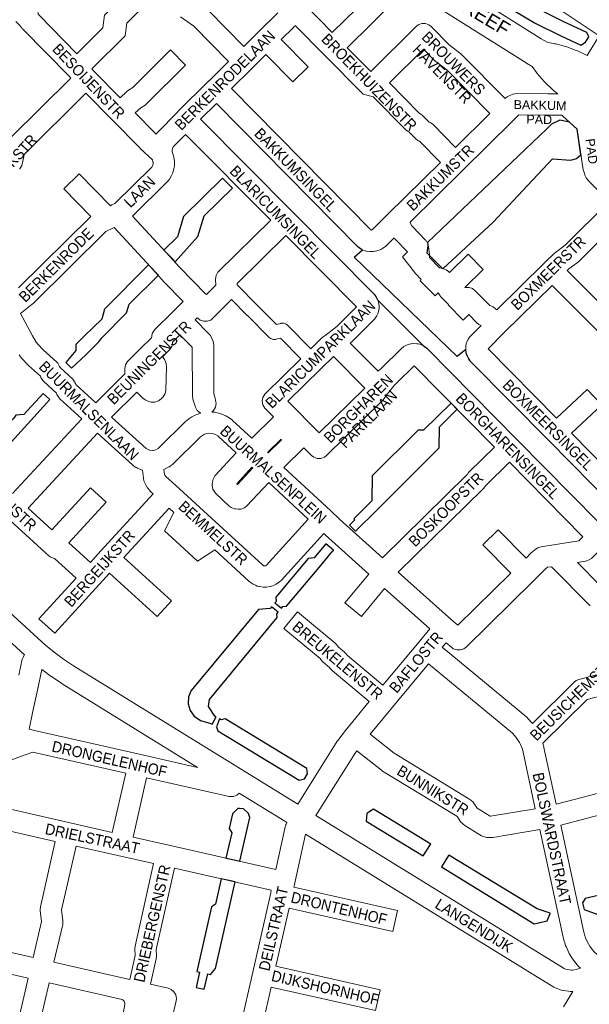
# Model space of a CAD drawing. Header units: metres. Extents: x 123817 to 142006, y 393105 to 406084.
# Tile 33 of 138: x 129300 to 129700, y 398911 to 399603. Entities that reach past the tile are written whole.
import ezdxf
from ezdxf.enums import TextEntityAlignment as Align

# ---------------------------------------------------------------- set-up
doc = ezdxf.new("R2010")
doc.units = ezdxf.units.M
doc.header["$MEASUREMENT"] = 0
doc.styles.add('Style-Arial', font='arial.ttf')

msp = doc.modelspace()

# ---------------------------------------------------------------- linework, layer by layer
at = {"color": 191, "linetype": 'Continuous', "lineweight": 0, "flags": 128}
for points in [[(129698.68, 399577.62), (129700.86, 399581.51), (129701.06, 399581.84), (129707.09, 399591.44), (129673.98, 399613.38), (129672.75, 399614.39), (129672.07, 399615.09), (129671.69, 399615.51), (129670.52, 399617.44), (129669.88, 399618.97), (129669.75, 399619.29), (129669.3, 399621.6), (129669.28, 399622.43), (129669.27, 399622.69), (129669.62, 399624.69), (129543.66, 399705.67), (129540.04, 399699.77), (129536.57, 399693.56), (129533.26, 399687.22), (129526.39, 399673.07)], [(129671.07, 399550.7), (129671.09, 399550.7), (129677.96, 399550.65)], [(129714, 399474.87), (129699.84, 399489.22), (129699.43, 399489.67), (129699.14, 399490.05), (129697.98, 399491.62), (129696.98, 399493.5), (129696.9, 399493.71), (129696.18, 399495.91), (129695.88, 399497.14), (129691.52, 399525.81), (129681.61, 399534.84), (129680.68, 399535.64), (129671, 399535.7)], [(129495.16, 399051.28), (129337.56, 399148.58), (129330.63, 399153.33), (129324.86, 399157.54), (129318.2, 399162.78), (129230.21, 399243.2), (129113.65, 399350.24)], [(129226.85, 399225.96), (129303.06, 399156.3)], [(129424.7, 399077.15), (129329.53, 399135.91), (129329.23, 399136.11), (129322.06, 399141.02), (129321.87, 399141.15), (129315.91, 399145.51), (129315.69, 399145.67), (129315.33, 399145.95)], [(129454.07, 399059.02), (129486.08, 399039.26), (129487.49, 399038.39)], [(129693.84, 398936.11), (129690.89, 398935.09), (129688.18, 398934.69), (129687.31, 398934.69), (129684.48, 398935.13), (129683.46, 398935.44), (129682.49, 398935.86), (129507.92, 399043.41)], [(129688.6, 398919.69), (129686.7, 398919.69), (129685.59, 398919.78), (129681.64, 398920.39), (129681.48, 398920.41), (129680.54, 398920.64), (129678.63, 398921.24), (129677.93, 398921.5), (129676.09, 398922.28), (129675.28, 398922.68), (129675.1, 398922.79), (129500.55, 399030.33)]]:
    msp.add_lwpolyline(points, dxfattribs=at)
at = {"color": 40, "linetype": 'Continuous', "lineweight": 0, "flags": 128}
for points in [[(129698.68, 399577.62), (129698.22, 399577.85), (129691.69, 399580.81), (129690.95, 399581.11), (129684.2, 399583.54), (129683.43, 399583.78), (129676.51, 399585.66), (129675.73, 399585.84), (129670.43, 399586.83), (129666.2, 399589.35), (129563.78, 399653.95), (129557.85, 399658.59), (129557.14, 399659.1), (129550.41, 399663.47), (129549.96, 399663.75), (129549.65, 399663.92), (129542.56, 399667.68), (129540.94, 399668.37), (129526.39, 399673.07)], [(129677.96, 399550.65), (129675.05, 399552.93), (129674.34, 399553.55), (129669.02, 399558.59), (129668.37, 399559.28), (129663.56, 399564.81), (129663.44, 399564.94), (129662.97, 399565.55), (129659.92, 399569.81), (129655.86, 399572.23), (129655.64, 399572.36), (129553.91, 399636.53), (129518.49, 399646.5), (129518.18, 399646.6), (129515.43, 399647.47)]]:
    msp.add_lwpolyline(points, dxfattribs=at)
at = {"color": 9, "linetype": 'Continuous', "lineweight": 0, "flags": 128}
for points in [[(129312.68, 399630.1), (129312.52, 399608.96), (129312.8, 399606.54), (129313.08, 399606.16), (129339.87, 399578.81), (129358.16, 399597.02), (129359.32, 399606.01), (129385.18, 399631.5), (129362.67, 399654.32), (129361.74, 399655.13), (129360.81, 399655.43), (129359.07, 399655.65), (129339.3, 399655.81)], [(129500.33, 399613.07), (129519.44, 399593.69), (129554.39, 399628.24)], [(129395.72, 399620.83), (129374.96, 399600.37), (129373.81, 399591.44), (129350.37, 399568.1), (129351.62, 399566.83), (129370.37, 399547.85), (129374.97, 399552.24), (129376.21, 399553.2), (129379.2, 399555.05), (129405.82, 399581.45), (129416.38, 399570.79), (129389.16, 399543.79), (129387.82, 399542.74), (129384.76, 399540.85), (129380.92, 399537.18), (129394.93, 399522.99), (129395.66, 399522.3)], [(129564.93, 399617.57), (129529.97, 399583.01), (129546.44, 399566.32), (129578.31, 399597.95), (129579.85, 399599.12), (129582.29, 399600.01), (129584.9, 399600.01), (129587.35, 399599.12), (129588.94, 399597.88), (129601.64, 399584.97), (129609.79, 399578.76), (129610.58, 399578.06), (129640.97, 399547.29), (129641.26, 399547.54), (129642.38, 399548.41), (129643.23, 399548.99), (129644.34, 399549.51), (129646.38, 399550.28), (129647.72, 399550.64), (129649.04, 399550.76), (129671.05, 399550.7), (129671.07, 399550.7)], [(129432.37, 399609.07), (129457.25, 399583.83), (129467.64, 399594.1), (129467.64, 399594.1), (129467.64, 399594.1), (129481.25, 399607.56)], [(129293.53, 399519.93), (129335.69, 399561.64), (129334.45, 399562.91), (129334.45, 399562.91), (129334.44, 399562.91), (129301.99, 399596.05), (129301.6, 399596.48), (129301.3, 399596.86), (129299.93, 399598.73), (129297.09, 399601.38)], [(129395.66, 399522.3), (129396.05, 399522.82), (129396.44, 399523.25), (129410.9, 399538), (129410.92, 399538.01), (129410.97, 399538.07), (129432.78, 399559.7), (129432.79, 399559.7), (129432.8, 399559.71), (129446.57, 399573.29), (129422.15, 399598.07), (129412.87, 399604.66)], [(129546.9, 399454.74), (129546.98, 399454.75), (129547.38, 399455.05), (129558.45, 399465.97), (129558.45, 399465.97), (129558.45, 399465.97), (129595.44, 399502.44), (129580.74, 399517.34), (129580.5, 399517.43), (129579.55, 399517.89), (129577.97, 399519.12), (129573.38, 399523.76), (129573.26, 399523.81), (129572.7, 399524.11), (129571.12, 399525.33), (129548.21, 399548.5), (129541.04, 399550.43), (129514.03, 399577.82), (129493.39, 399598.74), (129493.05, 399598.27), (129492.71, 399597.84), (129492.24, 399597.33), (129483.52, 399588.71), (129502.39, 399569.62), (129491.72, 399559.08), (129472.85, 399578.16), (129462.45, 399567.88), (129462.45, 399567.88), (129462.44, 399567.87), (129448.67, 399554.3), (129546.88, 399454.74), (129546.9, 399454.74)], [(129606.12, 399512.97), (129630.27, 399536.77), (129600.28, 399567.15), (129592.13, 399573.36), (129591.32, 399574.07), (129583.53, 399581.99), (129559.64, 399558.28), (129580.85, 399536.82), (129580.97, 399536.77), (129581.53, 399536.47), (129583.11, 399535.25), (129587.54, 399530.76), (129587.78, 399530.67), (129588.73, 399530.21), (129590.32, 399528.98), (129606.12, 399512.97)], [(129298.94, 399414.29), (129349.76, 399464.49), (129330.76, 399483.75), (129341.44, 399494.28), (129363.46, 399471.96), (129364.6, 399472.5), (129364.6, 399472.5), (129364.6, 399472.5), (129366.71, 399473.52), (129392.54, 399499.09), (129393.13, 399500.08), (129393.44, 399501.18), (129393.47, 399502.57), (129393.41, 399502.9), (129393.03, 399504.11), (129384.52, 399512.19), (129384.34, 399512.36), (129364.88, 399532.06), (129346.22, 399550.96), (129302.81, 399508.01), (129302.65, 399506.56), (129301.5, 399501.2), (129301.22, 399500.21), (129299.92, 399497.95), (129299.71, 399497.71)], [(129717.32, 399260.63), (129671.56, 399306.95), (129671.56, 399306.95), (129617.12, 399362.06), (129616.71, 399362.51), (129616.41, 399362.9), (129615.37, 399364.31), (129614.38, 399366.17), (129614.27, 399366.5), (129613.62, 399368.58), (129613.28, 399370.82), (129613.36, 399371.29), (129613.29, 399371.29), (129613.43, 399373.46), (129613.87, 399375.56), (129614.09, 399376.11), (129615, 399378.09), (129616.07, 399379.8), (129616.53, 399380.29), (129624.12, 399387.86), (129622.54, 399388.51), (129620.94, 399389.75), (129615.39, 399395.4), (129611.51, 399391.59), (129600.99, 399402.27), (129601.24, 399402.52), (129595.62, 399408.11), (129595.16, 399408.61), (129594.24, 399410), (129593.89, 399410.68), (129591.73, 399408.55), (129581.21, 399419.24), (129581.97, 399420), (129577.89, 399424.34), (129568.81, 399436.13), (129572.23, 399439.49), (129563.64, 399448.36), (129563.29, 399448.76), (129562.93, 399449.32), (129557.54, 399444), (129556.75, 399443.33), (129555.06, 399442.07), (129554.33, 399441.59), (129553.64, 399441.24), (129552.51, 399440.73), (129550.78, 399440.19), (129548.35, 399439.76), (129548.33, 399439.75), (129545.94, 399439.72), (129543.5, 399440.08), (129543.28, 399440.11), (129541.75, 399440.55), (129540.61, 399441.02), (129539.69, 399441.47), (129539.52, 399441.57), (129538.47, 399442.22), (129537.05, 399443.34), (129438, 399543.75), (129426.86, 399532.7), (129492.15, 399466.96), (129492.16, 399466.95), (129492.16, 399466.95), (129548.63, 399409.91), (129549.04, 399409.45), (129549.22, 399409.24), (129550.02, 399408.21), (129550.87, 399406.84), (129551.32, 399405.89), (129551.6, 399405.22), (129551.96, 399403.86), (129552.29, 399401.8), (129552.39, 399400.6), (129552.33, 399399.65), (129552.2, 399398.61), (129551.8, 399396.99), (129551.63, 399396.55), (129550.79, 399394.64), (129549.67, 399392.83), (129549.21, 399392.32), (129532.88, 399376.12), (129532.18, 399375.5), (129532.09, 399375.43), (129551.73, 399355.57), (129552.04, 399355.91), (129553.94, 399357.79), (129568.02, 399371.69), (129569.54, 399372.85), (129569.79, 399372.99), (129571.72, 399374), (129573.64, 399374.7), (129574.71, 399374.93), (129574.98, 399374.99), (129576.75, 399375.09), (129578.93, 399374.95), (129579.76, 399374.85), (129580.94, 399374.55), (129581.97, 399374.19), (129583.25, 399373.6), (129583.79, 399373.25), (129585.58, 399372), (129586.62, 399371.12), (129649.3, 399307.51), (129706.31, 399249.78)], [(129671, 399535.7), (129650.59, 399535.75), (129646.14, 399531.36), (129611.31, 399497.02), (129611.31, 399497.02), (129611.31, 399497.02), (129574.08, 399460.32), (129574.28, 399460), (129575.28, 399457.91), (129585, 399447.86), (129585.36, 399447.47), (129586.66, 399445.21), (129587.08, 399443.4), (129587.66, 399437.58), (129587.86, 399435.64), (129594.83, 399428.22), (129594.91, 399428.21), (129594.91, 399428.21), (129594.91, 399428.21), (129597.22, 399427.77), (129599.58, 399426.89), (129601.05, 399425.78), (129601.91, 399424.95), (129615.06, 399437.89), (129625.58, 399427.21), (129612.56, 399414.39), (129613.03, 399414.56), (129615.64, 399414.56), (129618.09, 399413.67), (129619.68, 399412.43), (129620.82, 399411.27), (129620.82, 399411.27), (129620.82, 399411.27), (129630.21, 399401.72), (129630.83, 399401.55), (129632.62, 399400.81), (129634.21, 399399.58), (129635.08, 399398.7), (129668.66, 399431.78), (129668.66, 399431.78), (129668.66, 399431.78), (129675.53, 399438.54), (129676.27, 399439.18), (129683.06, 399444.3), (129714, 399474.87)], [(129430.93, 399409.44), (129430.67, 399409.73), (129412.06, 399428.67), (129402.68, 399439.09), (129379.07, 399464.65), (129403.78, 399489.1), (129404.25, 399489.61), (129404.95, 399490.61), (129406.53, 399493.27), (129407.12, 399494.53), (129407.29, 399495.04), (129408.14, 399498.02), (129408.42, 399499.93), (129408.48, 399503.02), (129408.48, 399503.16), (129408.36, 399504.46), (129408.09, 399505.99), (129407.87, 399506.91), (129406.99, 399509.72), (129406.89, 399510.67), (129407.09, 399512.13), (129407.2, 399512.45), (129407.45, 399512.96), (129407.65, 399513.26), (129416.29, 399522.07), (129476.2, 399461.73), (129439.58, 399425.7), (129439.67, 399425.66), (129439.09, 399425.17), (129437.79, 399422.92), (129437.34, 399420.35), (129437.35, 399419.95), (129437.54, 399416.42), (129437.55, 399416.11), (129430.93, 399409.44)], [(129732.07, 399378.91), (129684.57, 399426.4), (129685.7, 399427.5), (129692.5, 399432.63), (129693.25, 399433.28), (129722.98, 399462.65)], [(129353.17, 399333.5), (129339.28, 399346.2), (129338.93, 399347.1), (129337.66, 399349.28), (129336.98, 399349.99), (129328.07, 399358.14), (129327.75, 399358.98), (129326.47, 399361.18), (129325.79, 399361.89), (129316.24, 399370.64), (129312.69, 399374.38), (129311.37, 399376.08), (129308.63, 399380.49), (129300.3, 399396.21), (129308.59, 399402.81), (129309.19, 399403.34), (129360.26, 399453.78), (129365.13, 399456.12), (129366.1, 399456.58), (129391.67, 399428.91), (129401.36, 399418.16), (129414.72, 399404.56), (129407.2, 399397.19), (129407.2, 399397.18), (129407.2, 399397.18), (129394.69, 399384.88), (129394.21, 399384.35), (129392.91, 399382.1), (129392.49, 399380.23), (129392.38, 399379.09), (129384.27, 399371.1), (129375.94, 399362.9), (129375.45, 399362.38), (129374.15, 399360.12), (129373.7, 399357.6), (129373.68, 399353.74), (129353.17, 399333.5)], [(129452.57, 399416.28), (129452.52, 399417.21), (129452.52, 399417.21), (129452.52, 399417.22), (129452.51, 399417.38), (129486.76, 399451.08), (129536.5, 399400.84), (129522.64, 399387.09), (129516.21, 399382.13), (129511.94, 399378.84), (129511.26, 399378.24), (129504.35, 399371.42)], [(129722.86, 399366.91), (129673.89, 399415.87), (129640.28, 399382.77), (129628.92, 399371.46), (129677.1, 399322.69), (129698.66, 399342.86), (129708.91, 399331.9), (129687.65, 399312.01), (129728, 399271.17)], [(129448.65, 399406), (129435.56, 399392.82), (129433.99, 399391.61), (129431.54, 399390.71), (129428.94, 399390.71), (129426.49, 399391.61), (129424.92, 399392.81), (129424.54, 399393.19), (129423.08, 399391.76), (129432.27, 399382.45), (129432.67, 399382.01), (129432.85, 399381.78), (129433.73, 399380.65), (129434.83, 399378.67), (129435.6, 399376.63), (129435.62, 399376.58), (129436.07, 399374.03), (129436.13, 399339.7), (129437.14, 399336.7), (129437.17, 399336.52), (129437.45, 399335.43), (129437.67, 399333.99), (129437.75, 399332.86), (129437.3, 399330.3), (129436, 399328.04), (129434.7, 399326.96), (129435.37, 399326.94), (129436.48, 399326.83), (129436.65, 399326.8), (129439.48, 399326.23), (129440.71, 399325.87), (129443.4, 399324.83), (129444.45, 399324.33), (129444.56, 399324.27), (129447.03, 399322.78), (129447.83, 399322.23), (129448.96, 399321.34), (129449.36, 399321), (129462.89, 399308.66), (129478.03, 399323.57), (129472.36, 399329.32), (129471.95, 399329.76), (129470.65, 399332.02), (129470.2, 399334.58), (129470.65, 399337.15), (129471.95, 399339.4), (129472.43, 399339.92), (129497.23, 399364.4)], [(129393.04, 399299.96), (129391.49, 399300.08), (129390.97, 399300.19), (129388.98, 399301.02), (129388.61, 399301.26), (129364.27, 399323.39), (129382.1, 399340.97), (129386.33, 399336.65), (129387.94, 399335.41), (129389.36, 399334.77), (129391.11, 399334.2), (129392.14, 399333.94), (129394.74, 399333.94), (129397.19, 399334.83), (129397.92, 399335.31), (129399.4, 399336.41), (129400.66, 399337.61), (129401.96, 399339.86), (129402.41, 399342.21), (129402.89, 399358.74), (129402.89, 399358.95), (129402.77, 399360.3), (129402.63, 399361.08), (129402.3, 399362.29), (129401.53, 399363.83), (129401.1, 399364.49), (129400.56, 399365.21), (129400.16, 399365.65), (129400.14, 399365.68), (129404.86, 399370.32), (129405.34, 399370.85), (129406.64, 399373.1), (129407.06, 399374.97), (129407.17, 399376.11), (129412.38, 399381.24), (129421.07, 399372.44), (129421.13, 399338.46), (129421.52, 399336.08), (129422.71, 399332.54), (129422.83, 399331.74), (129423.2, 399330.3), (129424.5, 399328.04), (129426.5, 399326.37), (129426.99, 399326.19), (129424.35, 399325.32), (129423.17, 399324.81), (129420.62, 399323.46), (129420.4, 399323.33), (129419.55, 399322.76), (129417.27, 399320.99), (129416.61, 399320.41), (129397.64, 399301.72), (129397.17, 399301.36), (129395.45, 399300.47), (129393.57, 399300), (129393.04, 399299.96)], [(129294.63, 399269.63), (129343.43, 399322.08), (129327.83, 399336.33), (129327.14, 399337.05), (129325.87, 399339.23), (129325.53, 399340.13), (129316.61, 399348.29), (129315.92, 399349.01), (129314.64, 399351.21), (129314.32, 399352.06), (129305.92, 399359.76), (129305.55, 399360.12), (129301.56, 399364.31), (129301.25, 399364.66), (129301.06, 399364.89), (129299.27, 399367.2)], [(129510.27, 399312.24), (129488.3, 399334.51), (129511.33, 399357.23), (129511.33, 399357.23), (129511.33, 399357.23), (129520.27, 399366.06), (129542.28, 399343.79), (129510.27, 399312.24)], [(129554.67, 399224.52), (129524.56, 399251.64), (129518.37, 399257.6), (129518.33, 399257.63), (129518.25, 399257.71), (129485.41, 399288.05), (129499.43, 399301.87), (129504.85, 399296.37), (129506.44, 399295.14), (129508.89, 399294.25), (129511.49, 399294.25), (129513.94, 399295.14), (129515.45, 399296.29), (129554.43, 399334.7), (129554.91, 399335.22), (129555.1, 399335.45), (129558.33, 399339.64), (129562.93, 399345.59), (129564.48, 399347.12), (129564.48, 399347.12), (129564.48, 399347.12), (129577.02, 399359.5), (129633.35, 399302.32), (129615.68, 399284.92), (129615.2, 399284.4), (129614.17, 399282.79), (129614.13, 399282.71), (129554.67, 399224.52)], [(129349.49, 399221.26), (129356.82, 399229.27), (129393.61, 399269.45), (129391.99, 399270.93), (129391.3, 399271.64), (129391.25, 399271.7), (129389.59, 399273.72), (129388.6, 399275.29), (129387.32, 399278.02), (129387.05, 399278.65), (129386.63, 399280.5), (129386.11, 399286), (129385.82, 399286.09), (129382.62, 399287.42), (129381.75, 399287.85), (129381.47, 399288.02), (129380.01, 399288.95), (129379, 399289.72), (129354.52, 399311.97), (129305.68, 399259.48), (129322.39, 399244.13), (129349.49, 399273.76), (129360.56, 399263.64), (129334.37, 399235), (129349.49, 399221.26)], [(129471.91, 399218.85), (129471.39, 399218.93), (129470.48, 399219.53), (129431.8, 399254.88), (129409.27, 399275.46), (129409.27, 399275.46), (129409.27, 399275.47), (129402.5, 399281.64), (129401.77, 399282.53), (129401.44, 399283.22), (129401.13, 399286.58), (129401.56, 399286.74), (129404.63, 399288.33), (129404.94, 399288.5), (129405.73, 399289.02), (129407.11, 399290.07), (129407.83, 399290.7), (129426.82, 399309.42), (129428.24, 399310.52), (129429.65, 399311.27), (129431.17, 399311.77), (129432.75, 399312), (129434.34, 399311.96), (129435.9, 399311.65), (129437.39, 399311.07), (129438.9, 399310.17), (129439.45, 399309.74), (129451.93, 399298.35), (129437.19, 399282.24), (129436.98, 399282), (129435.67, 399279.75), (129435.25, 399277.85), (129435.09, 399276.01), (129435.18, 399276.05), (129435.06, 399275.35), (129435.51, 399272.78), (129436.81, 399270.52), (129437.4, 399269.9), (129446.95, 399260.85), (129448.36, 399259.8), (129450.8, 399258.91), (129451.43, 399258.83), (129453.28, 399258.66), (129455.25, 399258.75), (129457.7, 399259.64), (129459.45, 399261.03), (129474.73, 399277.49), (129502.6, 399251.74), (129473.09, 399219.38), (129472.43, 399218.93), (129471.91, 399218.85)], [(129474.35, 399298.21), (129473.99, 399298.53), (129483.44, 399307.85), (129483.78, 399307.5), (129474.35, 399298.21)], [(129452.83, 399275.95), (129452.25, 399276.49), (129463.01, 399288.25), (129463.68, 399287.64), (129452.83, 399275.95)], [(129607.78, 399177.2), (129644.93, 399213.79), (129625.28, 399233.71), (129635.96, 399244.25), (129655.62, 399224.31), (129658.74, 399227.39), (129659.26, 399227.86), (129662.74, 399230.69), (129663.73, 399231.37), (129666.18, 399232.26), (129666.31, 399232.29), (129675.02, 399233.66), (129675.02, 399233.66), (129675.02, 399233.66), (129692.81, 399236.47), (129695.63, 399239.25), (129643.89, 399291.65), (129627.15, 399275.16), (129627.11, 399275.07), (129626.08, 399273.47), (129625.58, 399272.93), (129565.85, 399214.47), (129603.31, 399180.92), (129607.78, 399177.2)], [(129289.97, 399253.54), (129317.78, 399227.99), (129317.78, 399227.99), (129317.78, 399227.99), (129319.92, 399226.03), (129321.24, 399225.06), (129322.7, 399224.42), (129324.26, 399223.91), (129339.36, 399210.19), (129313.25, 399181.61), (129324.32, 399171.49), (129355.51, 399205.62), (129362.84, 399213.63), (129396.37, 399183.15), (129406.46, 399194.25), (129372.97, 399224.69), (129404.68, 399259.34), (129408.07, 399256.24), (129401.4, 399243.43), (129412.25, 399233.51), (129424.64, 399222.2), (129436.8, 399229.99), (129460.78, 399208.08), (129461.66, 399207.39), (129463.89, 399205.9), (129464.31, 399205.63), (129465.37, 399205.13), (129466.62, 399204.65), (129468.01, 399204.26), (129468.24, 399204.22), (129470.89, 399203.84), (129473.12, 399203.86), (129475.76, 399204.27), (129475.9, 399204.29), (129477.37, 399204.71), (129478.62, 399205.21), (129479.6, 399205.68), (129480.1, 399206), (129482.3, 399207.52), (129483.59, 399208.64), (129513.51, 399241.45), (129514.25, 399240.75), (129514.43, 399240.58), (129545.07, 399212.98), (129528.36, 399192.92), (129539.89, 399183.32), (129556.23, 399202.95), (129588.02, 399174.48), (129580.45, 399165.39), (129580.45, 399165.39), (129555.05, 399134.9), (129530.04, 399155.7), (129529.62, 399156.38), (129529.02, 399157.19), (129528.07, 399158.13), (129523.48, 399161.95), (129523.04, 399162.64), (129522.46, 399163.43), (129521.51, 399164.38), (129494.93, 399186.44), (129485.34, 399174.9), (129511.02, 399153.58), (129511.46, 399152.9), (129512.04, 399152.11), (129512.99, 399151.17), (129517.57, 399147.35), (129518, 399146.68), (129518.59, 399145.87), (129519.54, 399144.93), (129545.45, 399123.37), (129529.59, 399104.33), (129529.59, 399104.32), (129529.35, 399104.03), (129523.33, 399095.99), (129522.98, 399095.48), (129495.16, 399051.28)], [(129707.41, 399205.27), (129691.78, 399221.12), (129697.53, 399222.03), (129697.66, 399222.05), (129700.11, 399222.94), (129701.62, 399224.09), (129711.51, 399233.84), (129711.51, 399233.84), (129711.51, 399233.84), (129716.2, 399238.46), (129728.49, 399226.04), (129726.89, 399224.46), (129726.89, 399224.46), (129726.89, 399224.46), (129707.41, 399205.27)], [(129700.6, 399190.81), (129673.55, 399218.24), (129670.65, 399217.79), (129669.01, 399216.45), (129660.8, 399208.36), (129660.8, 399208.36), (129660.8, 399208.36), (129613.47, 399161.75), (129611.95, 399160.6), (129609.51, 399159.7), (129606.9, 399159.7), (129604.45, 399160.6), (129603.41, 399161.32), (129599.38, 399164.68), (129596.78, 399161.57), (129656.12, 399112.36), (129656.9, 399111.61), (129660.08, 399108.09)], [(129299.12, 399141.9), (129301.54, 399153.18), (129301.83, 399154.17), (129303.06, 399156.3)], [(129630.56, 399042.84), (129630.48, 399042.84), (129630.37, 399042.88), (129621.34, 399048.5), (129619.37, 399051.41), (129618.91, 399052.02), (129618.36, 399052.61), (129616.75, 399054.16), (129615.45, 399055.16), (129562.93, 399087.14), (129546.02, 399100.62), (129561.78, 399119.54), (129587.18, 399150.04), (129646.13, 399101.16), (129648.8, 399098.19), (129651.04, 399094.76), (129651.81, 399093.21), (129653.05, 399089.9), (129653.55, 399087.94), (129662.16, 399048.14), (129630.56, 399042.84)], [(129676.83, 399051.28), (129668.18, 399091.25), (129668.11, 399091.54), (129667.47, 399094.02), (129667.41, 399094.24), (129698.5, 399124.93), (129710.96, 399128.14), (129712.84, 399128.91), (129714.34, 399130.05), (129736.97, 399152.27), (129776.77, 399111.94), (129770.8, 399106.05), (129761.35, 399098.39), (129760.82, 399097.91), (129726.72, 399064.4), (129726.44, 399064.27), (129676.83, 399051.28)], [(129424.7, 399077.15), (129384.92, 399086.15), (129310.08, 399103.07), (129306.33, 399103.93), (129309.06, 399116.67), (129309.06, 399116.67), (129309.06, 399116.67), (129312.22, 399131.42), (129315.33, 399145.95)], [(129660.08, 399108.09), (129689.41, 399137.03), (129690.92, 399138.18), (129692.8, 399138.95), (129705.27, 399142.17)], [(129790.65, 399104.57), (129781.08, 399095.12), (129780.53, 399094.63), (129771.07, 399086.96), (129736.32, 399052.8), (129734.81, 399051.66), (129734.24, 399051.36), (129732.18, 399050.4), (129730.9, 399049.93), (129680, 399036.6), (129696.28, 398961.25), (129696.85, 398959.06), (129697.49, 398957.17), (129699.42, 398953.05), (129700.4, 398951.47), (129703.1, 398947.99), (129706.22, 398945.03), (129706.55, 398944.8)], [(129364.79, 399031.49), (129335.31, 399038.15), (129279.63, 399050.73), (129282.84, 399065.27), (129283.02, 399066.78), (129283.07, 399070.62), (129283.07, 399070.73), (129282.93, 399072.17), (129282.19, 399075.94), (129281.88, 399077.06), (129281.87, 399077.06), (129281.58, 399077.87), (129300.28, 399084.77), (129300.28, 399084.77), (129300.28, 399084.77), (129308.93, 399087.95), (129374.28, 399073.18), (129364.79, 399031.49)], [(129693.84, 398936.11), (129692.36, 398937.51), (129691.79, 398938.12), (129691.61, 398938.33), (129688.31, 398942.58), (129687.83, 398943.26), (129686.42, 398945.56), (129686.03, 398946.3), (129683.74, 398951.17), (129683.48, 398951.79), (129683.43, 398951.94), (129682.56, 398954.49), (129682.4, 398955.03), (129681.72, 398957.63), (129681.65, 398957.93), (129665.33, 399033.46), (129632.39, 399027.94), (129631.07, 399027.83), (129628.98, 399027.85), (129627.75, 399027.97), (129626.36, 399028.35), (129624.33, 399029.13), (129623.27, 399029.64), (129623.05, 399029.77), (129612.62, 399036.26), (129611.37, 399037.23), (129610.44, 399038.13), (129609.9, 399038.71), (129609.43, 399039.33), (129607.39, 399042.35), (129606.94, 399042.78), (129554.72, 399074.57), (129553.95, 399075.11), (129536.72, 399088.85), (129535.51, 399087.23), (129507.92, 399043.41)], [(129487.49, 399038.39), (129487.05, 399037.36), (129486.9, 399036.98), (129486.79, 399036.66), (129486.19, 399034.75), (129486.02, 399034.1), (129479.82, 399005.49), (129404.51, 399022.51), (129379.42, 399028.18), (129388.91, 399069.87), (129446.94, 399056.75), (129447.29, 399056.68), (129449.89, 399056.68), (129452.34, 399057.57), (129454.07, 399059.02)], [(129309.15, 398943.59), (129315.02, 398968.91), (129314.14, 398976.53), (129314.09, 398977.38), (129314.28, 398979.04), (129324.69, 399025.17), (129276.36, 399036.09), (129257.45, 398952.37), (129264.17, 398950.88), (129285.74, 398948.79), (129286.31, 398948.71), (129286.65, 398948.64), (129309.15, 398943.59)], [(129500.55, 399030.33), (129492.88, 398994.92), (129492.87, 398994.88), (129492.87, 398994.85), (129492.43, 398992.93), (129565.39, 398976.47), (129562.09, 398961.83), (129489.12, 398978.3), (129479.86, 398937.33), (129553.04, 398920.87), (129549.75, 398906.23), (129476.55, 398922.7), (129469.53, 398891.64)], [(129377.11, 398928.12), (129375.95, 398928.38), (129323.78, 398940.28), (129329.93, 398966.79), (129330.12, 398968.48), (129330.07, 398969.34), (129329.19, 398976.98), (129339.32, 399021.86), (129368.78, 399015.21), (129393.89, 399009.53), (129380.84, 398951.55), (129380.66, 398949.9), (129380.66, 398949.68), (129380.8, 398944.94), (129377.11, 398928.12)], [(129405.75, 398895.66), (129409.7, 398912.99), (129409.89, 398914.66), (129409.44, 398917.22), (129408.14, 398919.48), (129406.14, 398921.15), (129404.06, 398921.97), (129391.74, 398924.78), (129395.65, 398942.63), (129395.83, 398944.24), (129395.83, 398944.46), (129395.68, 398949.18), (129408.52, 399006.23), (129476.58, 398990.84), (129476.15, 398988.92), (129463.58, 398933.32), (129463.58, 398933.32), (129463.58, 398933.32), (129454.96, 398895.22)], [(129285.25, 398825.08), (129231.34, 398836.62), (129254.15, 398937.73), (129261.37, 398936.14), (129261.69, 398936.08), (129262.27, 398936), (129283.82, 398933.9), (129305.77, 398928.98), (129296.41, 398888.39), (129296.22, 398886.7), (129296.27, 398885.82), (129297.19, 398878.1), (129285.25, 398825.08)], [(129351.87, 398809.37), (129352.31, 398812.79), (129352.43, 398813.5), (129370.9, 398895.32), (129373.6, 398910.58), (129373.68, 398911.36), (129373.08, 398912.91), (129372.39, 398913.58), (129371.64, 398913.98), (129320.4, 398925.67), (129311.32, 398886.29), (129312.24, 398878.59), (129312.29, 398877.7), (129312.11, 398876.05), (129299.88, 398821.77), (129351.87, 398809.37)]]:
    msp.add_lwpolyline(points, dxfattribs=at)
at = {"flags": 128}
for points in [[(129646.95, 399609.17), (129662.14, 399600.22), (129680, 399591.26), (129694.03, 399584.91), (129697.51, 399586.97), (129699.77, 399590.65), (129698.41, 399593.74), (129682.21, 399601.25), (129666.78, 399609.01)], [(129717.32, 399260.63), (129671.56, 399306.95), (129617.12, 399362.06), (129616.71, 399362.51), (129616.41, 399362.9), (129615.37, 399364.31), (129614.38, 399366.17), (129614.27, 399366.5), (129613.62, 399368.58), (129613.28, 399370.8), (129607.12, 399366.02), (129534.72, 399435.78), (129540.61, 399441.02), (129539.69, 399441.47), (129538.47, 399442.22), (129537.05, 399443.34), (129438, 399543.75), (129426.86, 399532.7), (129492.15, 399466.96), (129548.63, 399409.91), (129549.04, 399409.45), (129549.22, 399409.24), (129550.02, 399408.21), (129550.87, 399406.84), (129551.32, 399405.89), (129551.6, 399405.22), (129583.25, 399373.6), (129583.79, 399373.25), (129585.58, 399372), (129586.62, 399371.12), (129649.3, 399307.51), (129706.31, 399249.78)]]:
    msp.add_lwpolyline(points, dxfattribs=at)
for points in [[(129597.22, 399427.55), (129632.51, 399460.41), (129674.13, 399504.82), (129687.21, 399504.06), (129691.18, 399505.16), (129694.25, 399507.84), (129691.52, 399525.81), (129686.09, 399530.76), (129679.32, 399532.09), (129673.61, 399529.3), (129670.05, 399525.79), (129586.38, 399446.2), (129586.62, 399444.8), (129586.54, 399443.7), (129585.81, 399438.76)], [(129406.92, 399434.76), (129409.11, 399432.53), (129424.98, 399450.32), (129429.43, 399464.74), (129449.28, 399484.34), (129442.28, 399491.39), (129414.94, 399464.37), (129410.61, 399450.11), (129401.15, 399440.65)], [(129336.04, 399357.89), (129346.13, 399367.08), (129355.45, 399376.23), (129357.4, 399379.04), (129374.77, 399396.72), (129376.67, 399402.75), (129397.26, 399423.19), (129390.22, 399430.35), (129359.32, 399399.2), (129357.52, 399392.29), (129345.2, 399380.39), (129339.23, 399374.35), (129339.12, 399370.16), (129332.13, 399361.85)], [(129276.45, 399290.83), (129280.4, 399291.17), (129320.84, 399335.85), (129316.3, 399339.99), (129302.74, 399325.12), (129297.05, 399324.78), (129295.4, 399322.32), (129273.14, 399297.97), (129273.37, 399293.84)], [(129535.67, 399243.22), (129550.98, 399258.3), (129594.57, 399301.71), (129594.74, 399316.64), (129607.15, 399328.91), (129602.89, 399333.23), (129583.55, 399314.21), (129579.75, 399314.15), (129547.39, 399282.04), (129547.31, 399264.6), (129534.54, 399251.92), (129535.21, 399251.21), (129531.51, 399247.42)], [(129479.12, 399192.79), (129483.64, 399189.08), (129484.59, 399190.25), (129487.3, 399190.54), (129488.41, 399191.86), (129510.12, 399217.69), (129514.34, 399222.7), (129519.91, 399229.43), (129520.07, 399229.3), (129520.34, 399229.67), (129520.2, 399229.78), (129514.87, 399234.27), (129513.59, 399232.7), (129506.72, 399224.38), (129502.44, 399224.01), (129479.78, 399196.77), (129480.04, 399193.86)], [(129434.95, 399107.59), (129437.94, 399112.68), (129437, 399113.24), (129432.44, 399120.07), (129433.05, 399124.92), (129480.63, 399182.44), (129480.43, 399185.11), (129481.38, 399186.29), (129476.77, 399190.04), (129475.8, 399188.91), (129467.48, 399188.12), (129420.16, 399131.15), (129418.4, 399126.84), (129418.16, 399121.88), (129419.51, 399117.15), (129422.47, 399113.11), (129426.78, 399110.14), (129434.1, 399108.11)], [(129496.09, 399068.14), (129499.81, 399069.1), (129502.09, 399072.65), (129501.51, 399076.37), (129444.24, 399111.23), (129441.4, 399110.61), (129440.22, 399111.32), (129438.11, 399105.66), (129438.95, 399102.83)], [(129695.39, 398981.93), (129696.47, 398977.27), (129708.61, 398972.89), (129717.26, 398978.77), (129838.41, 399098.19), (129838.45, 399100.89), (129838.96, 399101.4), (129834.25, 399105.09), (129831.42, 399105.1), (129826.81, 399100.56), (129713.3, 398988.67), (129697.1, 398984.96)], [(129454.38, 399011.24), (129461.44, 399041.86), (129460.45, 399044.74), (129457.01, 399047.97), (129454.19, 399048.18), (129452.98, 399048.15), (129449.29, 399044.51), (129447.04, 399034.22), (129448.87, 399031.21), (129444.61, 399013.45), (129448.47, 399012.57)], [(129545.12, 399045.75), (129543.7, 399044.84), (129543.32, 399039.38), (129583.44, 399014.9), (129588.48, 399023.05), (129588.61, 399023.26), (129548.36, 399047.81)], [(129672.52, 398974.51), (129672.57, 398974.64), (129663.55, 398977.62), (129601.41, 399015.45), (129601.23, 399015.15), (129596.29, 399007.16), (129661.45, 398967.3), (129670.55, 398969.23)], [(129441.34, 398998.81), (129437.34, 398981.07), (129434.45, 398979.09), (129424.14, 398933.7), (129426.1, 398933.25), (129423.65, 398922.52), (129429.46, 398921.21), (129431.92, 398931.96), (129433.88, 398931.53), (129437.42, 398935.75), (129451.09, 398996.61), (129444.71, 398998.05)]]:
    msp.add_lwpolyline(points, close=True, dxfattribs=at)
at = {"color": 111, "linetype": 'Continuous', "lineweight": 0, "flags": 128}
for points in [[(129452.57, 399416.28), (129466.81, 399401.8), (129480.19, 399388.48), (129483.23, 399389.27), (129483.62, 399389.35), (129485.36, 399389.35), (129486.99, 399388.76), (129488.05, 399387.94), (129504.35, 399371.42)], [(129497.23, 399364.4), (129482.95, 399378.86), (129479.94, 399378.08), (129479.55, 399378), (129477.82, 399378), (129476.19, 399378.59), (129475.16, 399379.38), (129459.74, 399394.74), (129459.7, 399394.77), (129448.65, 399406)]]:
    msp.add_lwpolyline(points, dxfattribs=at)
at = {"color": 1, "linetype": 'Continuous', "lineweight": 0, "flags": 128}
msp.add_lwpolyline([(129688.6, 398919.69), (129681.88, 398908.77)], dxfattribs=at)

# ---------------------------------------------------------------- texts
at = {"style": 'Style-Arial'}
msp.add_text('MOERSE DREEF', height=9.6, rotation=329.20853, dxfattribs=at).set_placement((129596.98, 399622.46), align=Align.MIDDLE_CENTER)
at = {"color": 8, "style": 'Style-Arial', "width": 0.909091}
for s, rotation, p in [('BROUWERS', 314.79336, (129604.68, 399572.11)), ('BERKENRODELAAN', 44.79741, (129443.95, 399560.17)), ('BROEKHUIZENSTR', 314.37198, (129545.41, 399558.86)), ('BESOIJENSTR', 313.57791, (129348.24, 399559.52)), ('HAVENSTR', 314.79336, (129596.64, 399564.64)), ('BAKKUMSINGEL', 314.51382, (129493.77, 399497.2)), ('BAARDWIJKSTR', 47.62647, (129284.03, 399492.02)), ('BAKKUMSTR', 44.27892, (129595.32, 399491.7)), ('BLARICUMSINGEL', 314.34768, (129479.67, 399467.47)), ('LAAN', 44.75691, (129383.96, 399481.74)), ('BERKENRODE', 44.64547, (129325.38, 399430.25)), ('BOXMEERSTR', 44.53812, (129671.27, 399424.65)), ('BLARICUMPARKLAAN', 44.36388, (129511.03, 399367.48)), ('BEUNINGENSTR', 44.82981, (129390.71, 399361.68)), ('BUURMALSENLAAN', 315.10513, (129348.4, 399327.97)), ('BORGHAREN', 44.71641, (129537.76, 399329.42)), ('BOXMEERSINGEL', 314.92305, (129671.19, 399317.87)), ('PARKLAAN', 44.71641, (129544.52, 399322.04)), ('BORGHARENSINGEL', 314.26668, (129642.85, 399303.07)), ('BUURMALSENPLEIN', 317.70747, (129478.01, 399283.08)), ('BUNSCHOTENSTR', 317.69505, (129277.3, 399275.29)), ('BOSKOOPSTR', 44.74071, (129599.33, 399258.4)), ('BEMMELSTR', 317.70747, (129435.7, 399241.95)), ('BERGEIJKSTR', 48.07242, (129355.82, 399217.01)), ('BREUKELENSTR', 320.07114, (129523.28, 399152.37)), ('BAFLOSTR', 50.21045, (129578.26, 399151.05)), ('BEUSICHEMSTR', 44.43761, (129688.01, 399125.12)), ('DRONGELENHOF', 347.18535, (129362.89, 399083.04)), ('BUNNIKSTR', 328.311, (129590.23, 399061.02)), ('BOLSWARDSTRAAT', 282.04029, (129673.8, 399027.18)), ('DRIELSTRAAT', 347.93046, (129350.82, 399027.12)), ('DRIEBERGENSTR', 77.26176, (129392.79, 398967.43)), ('DEILSTRAAT', 77.07969, (129478.12, 398963.8)), ('DRONTENHOF', 346.47372, (129524.19, 398978.09)), ('LANGENDIJK', 328.33597, (129619.11, 398966.02)), ('DIJKSHORNHOF', 347.03802, (129514.57, 398922.28))]:
    msp.add_text(s, height=7.7, rotation=rotation, dxfattribs=at).set_placement(p, align=Align.MIDDLE_CENTER)
at = {"color": 8, "style": 'Style-Arial'}
for s, rotation, p in [('BAKKUM', 358.60266, (129665.48, 399542.61)), ('PAD', 358.60266, (129664.91, 399532.62)), ('PAD', 277.40328, (129701.71, 399510.21))]:
    msp.add_text(s, height=6.3, rotation=rotation, dxfattribs=at).set_placement(p, align=Align.MIDDLE_CENTER)

doc.saveas('drawing.dxf')
